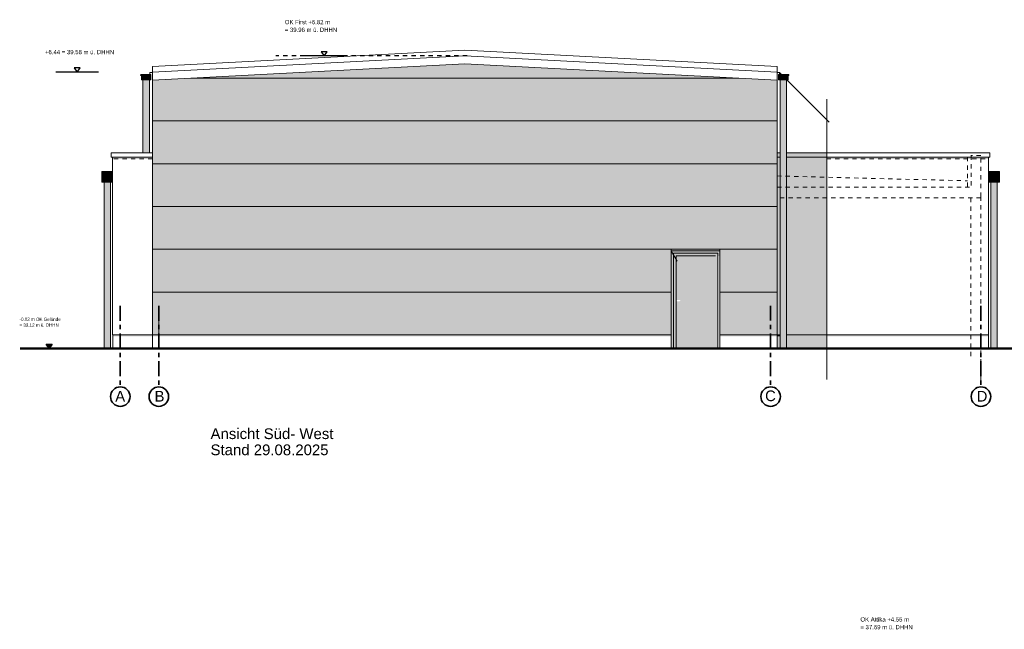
# Model space of a CAD drawing. Header units: metres. Extents: x 1169 to 1496, y -112 to 50.
# Tile 216 of 256: x 1414 to 1437, y 36 to 50. Entities that reach past the tile are written whole.
import ezdxf

# ---------------------------------------------------------------- set-up
doc = ezdxf.new("R2010")
doc.units = ezdxf.units.M
for name, pattern in [('AUSGEZOGEN', [0]), ('PUNKT2_S9', [0.0015, 0, -0.0015]), ('STRICHPUNKT2_S5', [0.5, 0.35, -0.05, 0.05, -0.05])]:
    doc.linetypes.add(name, pattern=pattern)
for name, color, linetype, lineweight in [('XR$2$Achsen', 4, 'AUSGEZOGEN', 13), ('XR$2$Ansicht', 1, 'AUSGEZOGEN', 50), ('XR$2$Filling', 4, 'AUSGEZOGEN', 13), ('XR$2$Maßlinie 1_50', 7, 'AUSGEZOGEN', 25), ('XR$2$STANDARD_1', 7, 'AUSGEZOGEN', 25), ('XR$2$Text 1_100', 3, 'AUSGEZOGEN', 18), ('XR$2$Türen', 3, 'AUSGEZOGEN', 18), ('XR$2$Wand', 1, 'AUSGEZOGEN', 50), ('XR$2$Wegeflächen', 4, 'AUSGEZOGEN', 13), ('XR$3$Filling', 4, 'AUSGEZOGEN', 13), ('XR$3$Muster', 4, 'AUSGEZOGEN', 13), ('XR$3$STANDARD_1', 7, 'AUSGEZOGEN', 25), ('XR$4$Ansicht', 1, 'AUSGEZOGEN', 50), ('XR$4$Muster', 4, 'AUSGEZOGEN', 13)]:
    doc.layers.add(name, color=color, linetype=linetype, lineweight=lineweight)
doc.styles.add('ARIAL', font='arial.ttf')
pattern_1 = [(90, (-0.15, 0.15), (-0.075, 0.075), [0.075, -0.075]), (180, (-0.15, 0.15), (-0.075, -0.075), [0.075, -0.075])]

# ---------------------------------------------------------------- blocks, each defined once
blk = doc.blocks.new('NSY144')
at = {"color": 0, "linetype": 'ByBlock', "lineweight": -2}
for p, q in [((0.035, 0.05), (-0.035, 0.05)), ((-0.035, 0.05), (0, 0)), ((0, 0), (0.035, 0.05))]:
    blk.add_line(p, q, dxfattribs=at)
blk = doc.blocks.new('NSY145')
at = {"color": 0, "linetype": 'ByBlock', "lineweight": -2}
for p, q in [((-0.035, 0.05), (0, 0.05)), ((0, 0), (-0.035, 0.05)), ((0.03, 0.048), (-0.03, 0.048)), ((-0.03, 0.048), (0, 0.004)), ((-0.025, 0.045), (0, 0.045)), ((0, 0.009), (-0.025, 0.045)), ((0.021, 0.043), (-0.021, 0.043)), ((-0.021, 0.043), (0, 0.013)), ((-0.016, 0.04), (0, 0.04)), ((0, 0.017), (-0.016, 0.04)), ((0.011, 0.038), (-0.011, 0.038)), ((-0.011, 0.038), (0, 0.022)), ((-0.006, 0.035), (0, 0.035)), ((0, 0.026), (-0.006, 0.035)), ((0.001, 0.033), (-0.001, 0.033)), ((-0.001, 0.033), (0, 0.031)), ((0, 0.05), (0.035, 0.05)), ((0.035, 0.05), (0, 0)), ((0, 0.004), (0.03, 0.048)), ((0, 0.045), (0.025, 0.045)), ((0.025, 0.045), (0, 0.009)), ((0, 0.013), (0.021, 0.043)), ((0, 0.04), (0.016, 0.04)), ((0.016, 0.04), (0, 0.017)), ((0, 0.022), (0.011, 0.038)), ((0, 0.035), (0.006, 0.035)), ((0.006, 0.035), (0, 0.026)), ((0, 0.031), (0.001, 0.033))]:
    blk.add_line(p, q, dxfattribs=at)

msp = doc.modelspace()

# ---------------------------------------------------------------- hatches: boundary and pattern name
at = {"layer": 'XR$2$Filling', "linetype": 'AUSGEZOGEN', "lineweight": 13, "transparency": 33554687}
h = msp.add_hatch(dxfattribs=at)
h.set_pattern_fill('MUSTER', color=52, scale=0.075, angle=90, style=0, pattern_type=2)
h.set_pattern_definition(pattern_1)
h.paths.add_polyline_path([(1430.5505, 43.1311), (1431.887, 43.1311), (1431.887, 49.0856), (1424.587, 49.4651), (1417.287, 49.0856), (1417.287, 43.1311), (1429.4135, 43.1311), (1429.4135, 45.0911), (1430.5505, 45.0911)], flags=0)
at = {"layer": 'XR$3$Filling', "linetype": 'AUSGEZOGEN', "lineweight": 13, "transparency": 33554687}
h = msp.add_hatch(dxfattribs=at)
h.set_pattern_fill('MUSTER', color=52, scale=0.075, angle=90, style=0, pattern_type=2)
h.set_pattern_definition(pattern_1)
h.paths.add_polyline_path([(1430.5505, 43.1311), (1431.887, 43.1311), (1431.887, 49.0856), (1424.587, 49.4651), (1417.287, 49.0856), (1417.287, 43.1311), (1429.4135, 43.1311), (1429.4135, 45.0911), (1430.5505, 45.0911)], flags=0)
for points in [[(1416.357, 47.2438), (1417.287, 47.2438), (1417.287, 47.2838), (1416.357, 47.2838)], [(1433.0473, 47.2438), (1436.832, 47.2438), (1436.832, 47.2838), (1433.0473, 47.2838)]]:
    msp.add_hatch(color=250, dxfattribs=at).paths.add_polyline_path(points)
at = {"layer": 'XR$3$Muster', "linetype": 'AUSGEZOGEN', "lineweight": 13, "transparency": 33554687}
h = msp.add_hatch(color=7, dxfattribs=at)
h.set_gradient(color1=(199, 199, 199), color2=(48, 48, 48), one_color=1, name='INVCYLINDER')
h.paths.add_polyline_path([(1417.0654, 47.3838), (1417.2154, 47.3838), (1417.2154, 49.0939), (1417.0654, 49.0939)], flags=0)
h = msp.add_hatch(color=7, dxfattribs=at)
h.set_gradient(color1=(199, 199, 199), color2=(0, 0, 0), one_color=1, name='INVCYLINDER')
h.paths.add_polyline_path([(1431.9586, 42.8111), (1432.1086, 42.8111), (1432.1086, 49.0939), (1431.9586, 49.0939)], flags=0)
for points in [[(1416.107, 46.7003), (1416.357, 46.7003), (1416.357, 46.9503), (1416.107, 46.9503)], [(1436.832, 46.7003), (1437.082, 46.7003), (1437.082, 46.9503), (1436.832, 46.9503)]]:
    msp.add_hatch(color=252, dxfattribs=at).paths.add_polyline_path(points)
h = msp.add_hatch(color=7, dxfattribs=at)
h.set_gradient(color1=(199, 199, 199), color2=(48, 48, 48), one_color=1, name='INVCYLINDER')
h.paths.add_polyline_path([(1416.157, 42.8111), (1416.307, 42.8111), (1416.307, 46.7003), (1416.157, 46.7003)], flags=0)
h = msp.add_hatch(color=7, dxfattribs=at)
h.set_gradient(color1=(199, 199, 199), color2=(48, 48, 48), one_color=1, name='INVCYLINDER')
h.paths.add_polyline_path([(1436.882, 42.8111), (1437.032, 42.8111), (1437.032, 46.7003), (1436.882, 46.7003)], flags=0)
h = msp.add_hatch(color=254, dxfattribs=at)
h.paths.add_polyline_path([(1429.4635, 42.8111), (1430.5005, 42.8111), (1430.5005, 45.0411), (1429.4635, 45.0411)])
h.paths.add_polyline_path([(1429.6235, 43.9324), (1429.6235, 43.9311), (1429.6235, 43.9298), (1429.6233, 43.9285), (1429.623, 43.9272), (1429.6226, 43.926), (1429.6221, 43.9248), (1429.6215, 43.9236), (1429.6208, 43.9225), (1429.62, 43.9215), (1429.6191, 43.9205), (1429.6182, 43.9196), (1429.6171, 43.9188), (1429.616, 43.9181), (1429.6149, 43.9175), (1429.6136, 43.917), (1429.6124, 43.9166), (1429.6111, 43.9163), (1429.6098, 43.9162), (1429.6085, 43.9161), (1429.5309, 43.9161), (1429.5309, 43.9461), (1429.6085, 43.9461), (1429.6098, 43.946), (1429.6111, 43.9459), (1429.6124, 43.9456), (1429.6136, 43.9452), (1429.6149, 43.9447), (1429.616, 43.9441), (1429.6171, 43.9434), (1429.6182, 43.9426), (1429.6191, 43.9417), (1429.62, 43.9407), (1429.6208, 43.9397), (1429.6215, 43.9386), (1429.6221, 43.9374), (1429.6226, 43.9362), (1429.623, 43.935), (1429.6233, 43.9337)], flags=16)
at = {"layer": 'XR$3$STANDARD_1', "linetype": 'AUSGEZOGEN', "lineweight": 13, "transparency": 33554687}
h = msp.add_hatch(color=9, dxfattribs=at)
h.paths.add_polyline_path([(1417.0246, 49.1935), (1417.0246, 49.1935), (1417.0243, 49.1934), (1417.025, 49.1936), (1417.0248, 49.1934), (1417.0302, 49.1934), (1417.0302, 49.0939), (1417.2507, 49.0939), (1417.2507, 49.2144), (1417.0245, 49.2144), (1417.026, 49.2138), (1417.0248, 49.2141), (1417.0235, 49.2143), (1417.0223, 49.2144), (1417.0218, 49.2144), (1417.021, 49.2143), (1417.0205, 49.2142), (1417.0198, 49.2141), (1417.0192, 49.2139), (1417.0185, 49.2137), (1417.018, 49.2135), (1417.0174, 49.2132), (1417.0169, 49.2129), (1417.0163, 49.2125), (1417.0158, 49.2121), (1417.0153, 49.2117), (1417.0149, 49.2113), (1417.0144, 49.2108), (1417.014, 49.2103), (1417.0136, 49.2098), (1417.0133, 49.2093), (1417.013, 49.2087), (1417.0127, 49.2081), (1417.0125, 49.2075), (1417.0123, 49.2069), (1417.0121, 49.2063), (1417.012, 49.2057), (1417.0119, 49.205), (1417.0119, 49.2044), (1417.0118, 49.2038), (1417.0119, 49.2032), (1417.0119, 49.2025), (1417.012, 49.2019), (1417.0122, 49.2012), (1417.0124, 49.2007), (1417.0126, 49.2), (1417.0128, 49.1995), (1417.0131, 49.1989), (1417.0134, 49.1984), (1417.0138, 49.1978), (1417.0142, 49.1973), (1417.0146, 49.1968), (1417.015, 49.1964), (1417.0155, 49.1959), (1417.016, 49.1955), (1417.0165, 49.1951), (1417.017, 49.1948), (1417.0176, 49.1945), (1417.0182, 49.1943), (1417.0188, 49.194), (1417.0194, 49.1938), (1417.02, 49.1936), (1417.0206, 49.1935), (1417.0212, 49.1934), (1417.0219, 49.1934), (1417.0227, 49.1934)])
h.paths.add_polyline_path([(1417.0246, 49.1935), (1417.0248, 49.1936), (1417.025, 49.1938), (1417.0252, 49.1939), (1417.0254, 49.1941), (1417.025, 49.1936)], flags=16)
for points in [[(1432.1492, 49.1934), (1432.149, 49.1936), (1432.149, 49.1936), (1432.149, 49.1936), (1432.1486, 49.1941), (1432.1488, 49.1939), (1432.149, 49.1938), (1432.1492, 49.1936), (1432.1494, 49.1935), (1432.1514, 49.1934), (1432.1522, 49.1934), (1432.1528, 49.1934), (1432.1534, 49.1935), (1432.1541, 49.1936), (1432.1547, 49.1938), (1432.1553, 49.194), (1432.1559, 49.1943), (1432.1564, 49.1945), (1432.157, 49.1948), (1432.1575, 49.1951), (1432.1581, 49.1955), (1432.1586, 49.1959), (1432.159, 49.1964), (1432.1595, 49.1968), (1432.1599, 49.1973), (1432.1603, 49.1978), (1432.1606, 49.1984), (1432.1609, 49.1989), (1432.1612, 49.1995), (1432.1615, 49.2), (1432.1617, 49.2007), (1432.1619, 49.2012), (1432.162, 49.2019), (1432.1621, 49.2025), (1432.1622, 49.2032), (1432.1622, 49.2038), (1432.1622, 49.2044), (1432.1621, 49.205), (1432.162, 49.2057), (1432.1619, 49.2063), (1432.1617, 49.2069), (1432.1616, 49.2075), (1432.1613, 49.2081), (1432.161, 49.2087), (1432.1607, 49.2093), (1432.1604, 49.2098), (1432.16, 49.2103), (1432.1596, 49.2108), (1432.1591, 49.2113), (1432.1587, 49.2117), (1432.1582, 49.2121), (1432.1577, 49.2125), (1432.1571, 49.2129), (1432.1567, 49.2132), (1432.156, 49.2135), (1432.1555, 49.2137), (1432.1548, 49.2139), (1432.1543, 49.2141), (1432.1536, 49.2142), (1432.153, 49.2143), (1432.1522, 49.2144), (1432.1518, 49.2144), (1432.1505, 49.2143), (1432.1492, 49.2141), (1432.148, 49.2138), (1432.1495, 49.2144), (1431.9234, 49.2144), (1431.9234, 49.0939), (1432.1439, 49.0939), (1432.1439, 49.1934)], [(1432.1495, 49.1935), (1432.1494, 49.1935), (1432.149, 49.1936), (1432.149, 49.1936), (1432.1497, 49.1934)]]:
    msp.add_hatch(color=9, dxfattribs=at).paths.add_polyline_path(points)
at = {"layer": 'XR$4$Muster', "linetype": 'AUSGEZOGEN', "lineweight": 13, "transparency": 33554687}
for color, points in [(250, [(1431.9586, 47.3838), (1431.887, 47.3838), (1431.887, 42.8111), (1431.9586, 42.8111)]), (250, [(1432.1086, 47.3838), (1432.1086, 42.8111), (1433.0473, 42.8111), (1433.0473, 47.3838)]), (59, [(1430.5505, 45.0911), (1429.4135, 45.0911), (1429.4135, 42.8111), (1429.5309, 42.8111), (1429.5309, 44.9737), (1430.5505, 44.9737)]), (250, [(1416.362, 43.0911), (1417.287, 43.0911), (1417.287, 43.1311), (1416.362, 43.1311)]), (59, [(1429.4135, 43.1311), (1417.287, 43.1311), (1417.287, 43.0911), (1429.4135, 43.0911)]), (59, [(1430.5505, 43.0911), (1431.887, 43.0911), (1431.887, 43.1311), (1430.5505, 43.1311)]), (250, [(1431.887, 43.0911), (1431.9586, 43.0911), (1431.9586, 43.1311), (1431.887, 43.1311)]), (250, [(1436.827, 43.1311), (1432.1086, 43.1311), (1432.1086, 43.0911), (1436.827, 43.0911)])]:
    msp.add_hatch(color=color, dxfattribs=at).paths.add_polyline_path(points)

# ---------------------------------------------------------------- linework, layer by layer
at = {"layer": 'XR$2$Achsen', "color": 35, "linetype": 'STRICHPUNKT2_S5', "lineweight": 35, "transparency": 33554687}
for p, q in [((1416.537, 43.8111), (1416.537, 41.9147)), ((1417.437, 43.8111), (1417.437, 41.9147)), ((1431.737, 43.8116), (1431.737, 41.9147)), ((1436.652, 43.8111), (1436.652, 41.9147))]:
    msp.add_line(p, q, dxfattribs=at)
at = {"layer": 'XR$2$Achsen', "color": 35, "linetype": 'AUSGEZOGEN', "lineweight": 35, "transparency": 33554687}
for centre in [(1416.537, 41.6864), (1417.437, 41.6864), (1431.737, 41.6864), (1436.652, 41.6864)]:
    msp.add_circle(centre, 0.2282, dxfattribs=at)
at = {"layer": 'XR$2$Ansicht', "color": 4, "linetype": 'AUSGEZOGEN', "lineweight": 13, "transparency": 33554687}
for p, q in [((1417.287, 49.271), (1424.587, 49.6515)), ((1431.887, 49.2709), (1424.5871, 49.6515)), ((1417.2266, 49.263), (1417.2864, 49.2639)), ((1417.2266, 49.2144), (1417.2266, 49.263)), ((1417.287, 49.0856), (1424.587, 49.4651)), ((1417.287, 42.8111), (1417.287, 49.2707)), ((1431.887, 49.0856), (1424.587, 49.4651)), ((1431.887, 42.8111), (1431.887, 49.2709)), ((1431.9474, 49.2609), (1431.887, 49.264)), ((1431.9474, 49.2144), (1431.9474, 49.2609)), ((1417.0223, 49.2144), (1417.2507, 49.2144)), ((1417.0241, 49.1934), (1417.2507, 49.1934)), ((1417.0302, 49.1958), (1417.0302, 49.0939)), ((1417.0302, 49.0939), (1417.2507, 49.0939)), ((1417.0654, 49.0939), (1417.0654, 47.3838)), ((1417.2154, 49.0939), (1417.2154, 47.3838)), ((1417.2507, 49.0939), (1417.2507, 49.2144)), ((1432.1518, 49.2144), (1431.9234, 49.2144)), ((1431.9234, 49.0939), (1431.9234, 49.2144)), ((1432.15, 49.1934), (1431.9234, 49.1934)), ((1432.1439, 49.0939), (1431.9234, 49.0939)), ((1431.9586, 49.0939), (1431.9586, 42.8111)), ((1432.1086, 49.0939), (1432.1086, 42.8111)), ((1432.1439, 49.1958), (1432.1439, 49.0939)), ((1417.287, 48.1311), (1431.887, 48.1311)), ((1416.327, 47.2838), (1416.327, 47.3838)), ((1416.327, 47.3838), (1417.287, 47.3838)), ((1417.287, 47.2838), (1416.327, 47.2838)), ((1416.357, 47.2838), (1416.357, 43.1311)), ((1431.9586, 47.3838), (1431.887, 47.3838)), ((1431.887, 47.2838), (1431.9586, 47.2838)), ((1436.862, 47.3838), (1432.1086, 47.3838)), ((1432.1086, 47.2838), (1436.862, 47.2838)), ((1436.832, 47.2838), (1436.832, 43.1311)), ((1436.862, 47.2838), (1436.862, 47.3838)), ((1416.357, 46.9503), (1416.107, 46.9503)), ((1416.107, 46.9503), (1416.107, 46.7003)), ((1417.287, 47.1311), (1431.887, 47.1311)), ((1436.832, 46.9503), (1437.082, 46.9503)), ((1437.082, 46.9503), (1437.082, 46.7003)), ((1416.357, 46.7003), (1416.107, 46.7003)), ((1416.157, 46.7003), (1416.157, 42.8111)), ((1416.307, 46.7003), (1416.307, 42.8111)), ((1436.832, 46.7003), (1437.082, 46.7003)), ((1436.882, 46.7003), (1436.882, 42.8111)), ((1437.032, 46.7003), (1437.032, 42.8111)), ((1417.287, 46.1311), (1431.887, 46.1311)), ((1417.287, 45.1311), (1431.887, 45.1311)), ((1429.4135, 42.8111), (1429.4135, 45.1311)), ((1430.5505, 42.8111), (1430.5505, 45.1311)), ((1429.4135, 45.0911), (1430.5505, 45.0911)), ((1429.4635, 42.8111), (1429.4635, 45.0411)), ((1429.4635, 45.0411), (1430.5005, 45.0411)), ((1430.5005, 42.8111), (1430.5005, 45.0411)), ((1417.287, 44.1311), (1429.4135, 44.1311)), ((1430.5505, 44.1311), (1431.887, 44.1311)), ((1416.357, 43.1311), (1417.287, 43.1311)), ((1416.362, 43.1311), (1416.362, 42.8111)), ((1417.287, 43.1311), (1429.4135, 43.1311)), ((1430.5505, 43.1311), (1431.887, 43.1311)), ((1431.9586, 43.1311), (1431.887, 43.1311)), ((1436.832, 43.1311), (1432.1086, 43.1311)), ((1436.827, 43.1311), (1436.827, 42.8111))]:
    msp.add_line(p, q, dxfattribs=at)
at = {"layer": 'XR$2$Ansicht', "color": 35, "linetype": 'AUSGEZOGEN', "lineweight": 13, "transparency": 33554687}
for p, q in [((1429.5309, 44.9737), (1430.4455, 44.9737)), ((1417.437, 42.8111), (1417.437, 43.8111))]:
    msp.add_line(p, q, dxfattribs=at)
at = {"layer": 'XR$2$Ansicht', "color": 4, "linetype": 'AUSGEZOGEN', "lineweight": 13, "transparency": 33554687}
for centre, start, end in [((1417.0224, 49.2039), 90.43226, 270), ((1432.1517, 49.2039), 270, 89.56774)]:
    msp.add_arc(centre, 0.0105, start, end, dxfattribs=at)
at = {"layer": 'XR$2$Filling', "color": 52, "linetype": 'AUSGEZOGEN', "lineweight": 13, "transparency": 33554687}
for p, q in [((1417.287, 49.4062), (1424.5869, 49.7869)), ((1431.887, 49.4063), (1424.5869, 49.7869)), ((1417.287, 49.271), (1417.287, 49.4062)), ((1431.887, 49.2711), (1431.887, 49.4063))]:
    msp.add_line(p, q, dxfattribs=at)
at = {"layer": 'XR$2$Maßlinie 1_50', "color": 7, "linetype": 'PUNKT2_S9', "lineweight": 25, "transparency": 33554687}
msp.add_line((1424.6432, 49.6498), (1420.1748, 49.6498), dxfattribs=at)
at = {"layer": 'XR$2$Maßlinie 1_50', "color": 7, "linetype": 'AUSGEZOGEN', "lineweight": 25, "transparency": 33554687}
for p, q in [((1421.8039, 49.6498), (1420.8039, 49.6498)), ((1416.0261, 49.2709), (1415.0261, 49.2709))]:
    msp.add_line(p, q, dxfattribs=at)
at = {"layer": 'XR$2$Türen', "color": 4, "linetype": 'AUSGEZOGEN', "lineweight": 13, "transparency": 33554687}
msp.add_line((1418.1884, 49.1311), (1430.9856, 49.1311), dxfattribs=at)
at = {"layer": 'XR$2$Wand', "color": 52, "linetype": 'PUNKT2_S9', "lineweight": 13, "transparency": 33554687}
for p, q in [((1436.3357, 46.5911), (1436.3357, 47.3056)), ((1436.652, 47.3211), (1436.412, 47.3211)), ((1436.4207, 47.3211), (1436.4207, 46.5814)), ((1436.652, 46.3611), (1436.652, 47.3211)), ((1431.887, 46.8451), (1436.3357, 46.7311)), ((1431.887, 46.5814), (1436.4207, 46.5814)), ((1436.652, 46.3311), (1431.887, 46.3311)), ((1436.412, 46.3311), (1436.412, 42.6261)), ((1436.652, 46.3611), (1436.652, 41.9761))]:
    msp.add_line(p, q, dxfattribs=at)
at = {"layer": 'XR$2$Wegeflächen', "color": 1, "linetype": 'AUSGEZOGEN', "lineweight": 50, "transparency": 33554687}
msp.add_line((1414.1924, 42.8111), (1439.7345, 42.8111), dxfattribs=at)
at = {"layer": 'XR$3$Muster', "color": 7, "linetype": 'PUNKT2_S9', "lineweight": 13, "transparency": 33554687}
for p, q in [((1417.287, 47.2438), (1416.357, 47.2438)), ((1433.0473, 47.2438), (1436.832, 47.2438))]:
    msp.add_line(p, q, dxfattribs=at)
at = {"layer": 'XR$4$Ansicht', "color": 35, "linetype": 'AUSGEZOGEN', "lineweight": 13, "transparency": 33554687}
for p, q in [((1431.9474, 49.2609), (1433.1021, 48.1062)), ((1433.0473, 48.6401), (1433.0473, 42.0861)), ((1429.4135, 45.0911), (1429.5483, 44.8563)), ((1429.5309, 44.9737), (1429.5309, 42.8111))]:
    msp.add_line(p, q, dxfattribs=at)

# ---------------------------------------------------------------- block references
at = {"layer": 'XR$2$Maßlinie 1_50', "color": 7, "linetype": 'AUSGEZOGEN', "lineweight": 25, "transparency": 33554687, "xscale": 1.999999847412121, "yscale": 1.999999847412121, "zscale": 1.999999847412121}
for name, p in [('NSY144', (1421.3039, 49.6498)), ('NSY144', (1415.5261, 49.2709)), ('NSY145', (1414.8761, 42.8111))]:
    msp.add_blockref(name, p, dxfattribs=at)

# ---------------------------------------------------------------- texts
at = {"layer": 'XR$2$Achsen', "color": 35, "linetype": 'AUSGEZOGEN', "lineweight": 35, "transparency": 33554687, "char_height": 0.25, "attachment_point": 7, "style": 'ARIAL'}
for s, insert, width in [('\\W0.99;A', (1416.419, 41.5694), 0.35666), ('\\W0.99;B', (1417.338, 41.5694), 0.35666), ('\\W0.99;C', (1431.6073, 41.5756), 0.378393), ('\\W0.99;D', (1436.553, 41.5694), 0.378393)]:
    msp.add_mtext(s, dxfattribs=dict(at, insert=insert, width=width))
at = {"layer": 'XR$2$STANDARD_1', "color": 4, "linetype": 'AUSGEZOGEN', "lineweight": 25, "transparency": 33554687, "insert": (1418.6461, 40.9428), "char_height": 0.25, "width": 3.004391, "attachment_point": 1, "line_spacing_factor": 0.903614, "style": 'ARIAL'}
msp.add_mtext('\\A1;{\\fArial|i0|b0;\\H0.250000;\\W1.000000;\\C4;Ansicht Süd- West}\\P{\\fArial|i0|b0;\\H0.250000;\\W1.000000;\\C4;Stand 29.08.2025}\\P', dxfattribs=at)
at = {"layer": 'XR$2$Text 1_100', "color": 7, "linetype": 'AUSGEZOGEN', "lineweight": 25, "transparency": 33554687, "char_height": 0.1, "attachment_point": 1, "line_spacing_factor": 1.084337, "style": 'ARIAL'}
for s, insert, width in [('\\A1;{\\fArial|i0|b0;\\H0.100000;\\W1.000000;\\C7;OK First +6.82 m }\\P{\\fArial|i0|b0;\\H0.100000;\\W1.000000;\\C7;= 39.96 m ü. DHHN}\\P', (1420.3817, 50.4927), 1.276627), ('\\A1;{\\fArial|i0|b0;\\H0.100000;\\W1.000000;\\C7;OK Attika +4.55 m}\\P{\\fArial|i0|b0;\\H0.100000;\\W1.000000;\\C7;= 37.69 m ü. DHHN}\\P', (1433.835, 36.5274), 1.276677)]:
    msp.add_mtext(s, dxfattribs=dict(at, insert=insert, width=width))
at = {"layer": 'XR$2$Text 1_100', "color": 7, "linetype": 'AUSGEZOGEN', "lineweight": 25, "transparency": 33554687, "insert": (1415.5838, 49.7915), "char_height": 0.1, "width": 1.670149, "attachment_point": 2, "style": 'ARIAL'}
msp.add_mtext('\\W1.00;+6.44 = 39.58 m ü. DHHN', dxfattribs=at)
at = {"layer": 'XR$2$Text 1_100', "color": 3, "linetype": 'AUSGEZOGEN', "lineweight": 25, "transparency": 33554687, "insert": (1414.1813, 43.5319), "char_height": 0.075, "width": 1.001349, "attachment_point": 1, "line_spacing_factor": 1.084337, "style": 'ARIAL'}
msp.add_mtext('\\A1;{\\fArial|i0|b0;\\H0.075000;\\W1.000000;\\C3;-0.02 m OK Gelände}\\P{\\fArial|i0|b0;\\H0.075000;\\W1.000000;\\C3;= 33.12 m ü. DHHN}\\P', dxfattribs=at)

doc.saveas('drawing.dxf')
